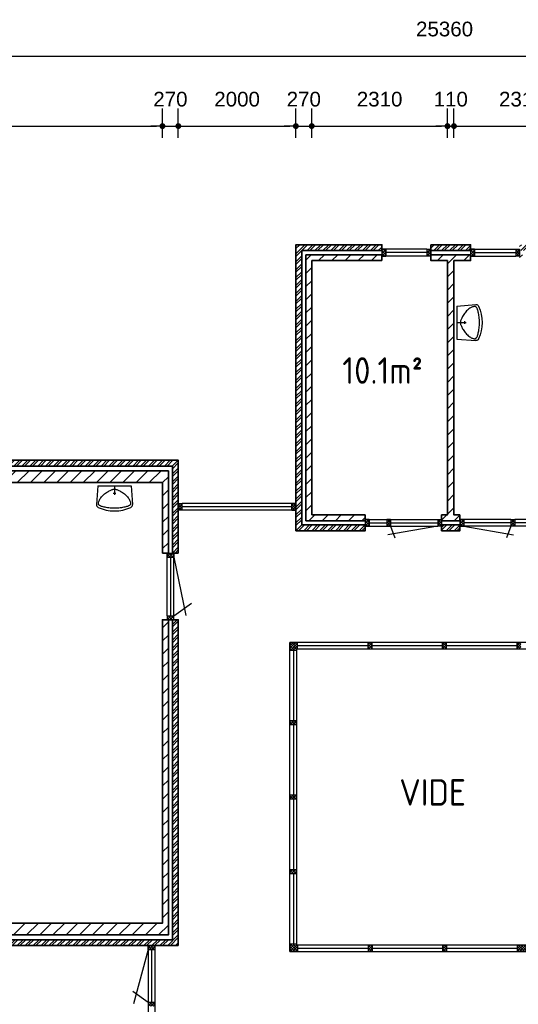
# Model space of a CAD drawing. Header units: millimetres. Extents: x 191 to 145850, y 32 to 50346.
# Tile 10 of 15: x 73420 to 81904, y 16337 to 33097. Entities that reach past the tile are written whole.
import ezdxf

# ---------------------------------------------------------------- set-up
doc = ezdxf.new("R2010")
doc.units = ezdxf.units.MM
for name, color, linetype, lineweight in [('Arceringen', 1, 'Continuous', 13), ('Binnenwand', 2, 'Continuous', 35), ('Buitenwand', 3, 'Continuous', 35), ('Deuren Bi', 1, 'Continuous', 25), ('Kozijn Bi', 1, 'Continuous', 25), ('Kozijn Bu', 5, 'Continuous', 25), ('Maatvoering', 7, 'Continuous', 25)]:
    doc.layers.add(name, color=color, linetype=linetype, lineweight=lineweight)
doc.layers.add('Sanitair', color=7, linetype='Continuous')
doc.styles.add('ISO', font='ISOCP3')
doc.styles.get("Standard").update_dxf_attribs({"font": 'ARIAL.TTF'})
doc.dimstyles.new('Ian1', dxfattribs={"dimscale": 100, "dimtxt": 2.5, "dimasz": 1, "dimexe": 3, "dimexo": 4, "dimgap": 3.3, "dimtad": 1, "dimdec": 0, "dimzin": 1, "dimdsep": 46, "dimtxsty": 'Standard', "dimblk": 'DOT', "dimcen": 1, "dimdle": 1, "dimclrd": 7, "dimclre": 7, "dimclrt": 7, "dimadec": 0, "dimazin": 0, "dimtfac": 1, "dimtdec": 0, "dimtix": 1, "dimtmove": 0, "dimatfit": 3, "dimfxl": 2, "dimfxlon": 1, "dimtolj": 1, "dimtzin": 0, "dimarcsym": 0})

# ---------------------------------------------------------------- blocks, each defined once
blk = doc.blocks.new('H741-01-')
at = {"layer": 'Sanitair', "color": 0, "linetype": 'ByBlock'}
for p, q in [((19, -20), (-6, -343)), ((19, -20), (581, -20)), ((277, -149), (323, -149)), ((300, -20), (300, -176)), ((581, -20), (606, -343))]:
    blk.add_line(p, q, dxfattribs=at)
blk.add_lwpolyline([(570, -298), (573, -307), (574, -315), (575, -323), (574, -329), (572, -335), (570, -341), (566, -346), (561, -350), (556, -355), (549, -359), (540, -364), (531, -368), (520, -372), (507, -376), (493, -380), (477, -384), (459, -388), (439, -392), (418, -395), (396, -399), (373, -401), (349, -404), (325, -405), (300, -405), (275, -405), (251, -404), (227, -401), (204, -399), (182, -395), (161, -392), (141, -388), (123, -384), (107, -380), (93, -376), (80, -372), (69, -368), (60, -364), (51, -359), (44, -355), (39, -350), (34, -346), (30, -341), (28, -335), (26, -329), (25, -323), (26, -315), (27, -307), (30, -298), (33, -287), (37, -276), (43, -264), (49, -251), (57, -238), (66, -224), (77, -211), (89, -198), (102, -185), (117, -172), (132, -160), (148, -148), (164, -137), (180, -127), (196, -118), (210, -109), (224, -102), (237, -96), (249, -90), (260, -86), (270, -83), (280, -80), (290, -79), (300, -78), (310, -79), (320, -80), (330, -83), (340, -86), (351, -90), (363, -96), (376, -102), (390, -109), (404, -118), (420, -127), (436, -137), (452, -148), (468, -160), (483, -172), (498, -185), (511, -198), (523, -211), (534, -224), (543, -238), (551, -251), (557, -264), (563, -276), (567, -287)], close=True, dxfattribs=at)
for centre, radius, start, end in [((40, -347), 46.8, 175.4569, 245.3554), ((300, 219), 669, 245.3554, 294.6446), ((560, -347), 46.8, 294.6446, 4.5431)]:
    blk.add_arc(centre, radius, start, end, dxfattribs=at)
blk = doc.blocks.new('$STIJLKZ')
at = {"color": 0, "linetype": 'ByBlock'}
for p, q in [((1, 1), (0, 1)), ((0, 1), (0, 0)), ((0, 0), (1, 0)), ((1, 1), (1, 0))]:
    blk.add_line(p, q, dxfattribs=at)
at = {"color": 0, "linetype": 'ByBlock', "flags": 9}
for tag, p in [('KB', (0.02, 0.85)), ('KH', (0.02, 0.68)), ('BWH', (0.02, 0.52)), ('NGM', (0.02, 0.35)), ('KHD', (0.02, 0.18)), ('KHB', (0.02, 0.01)), ('VSB', (0.51, 0.18)), ('ATS', (0.51, 0.85)), ('ATD', (0.51, 0.68)), ('SPL', (0.51, 0.52)), ('SP', (0.51, 0.01)), ('RDS', (0.51, 0.35))]:
    blk.add_attdef(tag, p, '', height=0.136, dxfattribs=at)
blk = doc.blocks.new('$STIJL')
at = {"color": 0, "linetype": 'ByBlock'}
for p, q in [((1, 1), (0, 1)), ((0, 1), (0, 0)), ((0, 0), (1, 0)), ((1, 1), (1, 0))]:
    blk.add_line(p, q, dxfattribs=at)
blk = doc.blocks.new('$STIJLDR')
at = {"color": 0, "linetype": 'ByBlock'}
for p, q in [((1, 1), (0, 1)), ((0, 1), (0, 0)), ((0, 0), (1, 0)), ((1, 1), (1, 0))]:
    blk.add_line(p, q, dxfattribs=at)
at = {"color": 0, "linetype": 'ByBlock', "flags": 9}
for tag, p in [('ZLR', (0.02, 0.52)), ('ZLL', (0.02, 0.35)), ('KB', (0.02, 0.85)), ('KH', (0.02, 0.68)), ('BL', (0.02, 0.18)), ('NGM', (0.02, 0.01)), ('SPL', (0.51, 0.18)), ('KHD', (0.51, 0.85)), ('KHB', (0.51, 0.68)), ('ODD', (0.51, 0.52)), ('DD', (0.51, 0.35))]:
    blk.add_attdef(tag, p, '', height=0.136, dxfattribs=at)
blk = doc.blocks.new('_Dot')
at = {"color": 0, "linetype": 'ByBlock', "lineweight": -2}
blk.add_line((-0.5, 0), (-1, 0), dxfattribs=at)
at = {"color": 0, "linetype": 'ByBlock', "const_width": 0.5}
blk.add_lwpolyline([(-0.25, 0, 1), (0.25, 0, 1)], format="xyb", close=True, dxfattribs=at)
blk = doc.blocks.new('*D52')
at = {"layer": 'Defpoints', "color": 0}
for p in [(93329, 32479), (67969, 25597), (93329, 22397)]:
    blk.add_point(p, dxfattribs=at)
at = {"layer": 'Maatvoering', "color": 7, "lineweight": -2}
for p, q in [((67969, 32279), (67969, 32779)), ((93329, 32279), (93329, 32779)), ((68069, 32479), (93229, 32479))]:
    blk.add_line(p, q, dxfattribs=at)
at = {"layer": 'Maatvoering', "color": 7, "lineweight": -2, "xscale": 100, "yscale": 100, "zscale": 100, "rotation": 180}
blk.add_blockref('_Dot', (67969, 32479), dxfattribs=at)
at = {"layer": 'Maatvoering', "color": 7, "lineweight": -2, "xscale": 100, "yscale": 100, "zscale": 100}
blk.add_blockref('_Dot', (93329, 32479), dxfattribs=at)
at = {"layer": 'Maatvoering', "color": 7, "insert": (80649, 32937), "char_height": 250, "attachment_point": 5}
blk.add_mtext('\\A1;25360', dxfattribs=at)
blk = doc.blocks.new('*D54')
at = {"layer": 'Defpoints', "color": 0}
for p in [(75849, 31286), (68149, 25217), (75849, 25217)]:
    blk.add_point(p, dxfattribs=at)
at = {"layer": 'Maatvoering', "color": 7, "lineweight": -2}
for p, q in [((68149, 31086), (68149, 31586)), ((75849, 31086), (75849, 31586)), ((68249, 31286), (75749, 31286))]:
    blk.add_line(p, q, dxfattribs=at)
at = {"layer": 'Maatvoering', "color": 7, "lineweight": -2, "xscale": 100, "yscale": 100, "zscale": 100, "rotation": 180}
blk.add_blockref('_Dot', (68149, 31286), dxfattribs=at)
at = {"layer": 'Maatvoering', "color": 7, "lineweight": -2, "xscale": 100, "yscale": 100, "zscale": 100}
blk.add_blockref('_Dot', (75849, 31286), dxfattribs=at)
at = {"layer": 'Maatvoering', "color": 7, "insert": (71999, 31743), "char_height": 250, "attachment_point": 5}
blk.add_mtext('\\A1;7700', dxfattribs=at)
blk = doc.blocks.new('*D55')
at = {"layer": 'Defpoints', "color": 0}
for p in [(76119, 31286), (76119, 25597), (75849, 25217)]:
    blk.add_point(p, dxfattribs=at)
at = {"layer": 'Maatvoering', "color": 7, "lineweight": -2}
for p, q in [((75849, 31086), (75849, 31586)), ((76119, 31086), (76119, 31586)), ((75749, 31286), (75649, 31286)), ((75849, 31286), (76119, 31286)), ((76219, 31286), (76319, 31286))]:
    blk.add_line(p, q, dxfattribs=at)
at = {"layer": 'Maatvoering', "color": 7, "lineweight": -2, "xscale": 100, "yscale": 100, "zscale": 100}
blk.add_blockref('_Dot', (75849, 31286), dxfattribs=at)
at = {"layer": 'Maatvoering', "color": 7, "lineweight": -2, "xscale": 100, "yscale": 100, "zscale": 100, "rotation": 180}
blk.add_blockref('_Dot', (76119, 31286), dxfattribs=at)
at = {"layer": 'Maatvoering', "color": 7, "insert": (75984, 31743), "char_height": 250, "attachment_point": 5}
blk.add_mtext('\\A1;270', dxfattribs=at)
blk = doc.blocks.new('*D56')
at = {"layer": 'Defpoints', "color": 0}
for p in [(78119, 31286), (78119, 29267), (76119, 25597)]:
    blk.add_point(p, dxfattribs=at)
at = {"layer": 'Maatvoering', "color": 7, "lineweight": -2}
for p, q in [((76119, 31086), (76119, 31586)), ((78119, 31086), (78119, 31586)), ((76219, 31286), (78019, 31286))]:
    blk.add_line(p, q, dxfattribs=at)
at = {"layer": 'Maatvoering', "color": 7, "lineweight": -2, "xscale": 100, "yscale": 100, "zscale": 100, "rotation": 180}
blk.add_blockref('_Dot', (76119, 31286), dxfattribs=at)
at = {"layer": 'Maatvoering', "color": 7, "lineweight": -2, "xscale": 100, "yscale": 100, "zscale": 100}
blk.add_blockref('_Dot', (78119, 31286), dxfattribs=at)
at = {"layer": 'Maatvoering', "color": 7, "insert": (77119, 31743), "char_height": 250, "attachment_point": 5}
blk.add_mtext('\\A1;2000', dxfattribs=at)
blk = doc.blocks.new('*D57')
at = {"layer": 'Defpoints', "color": 0}
for p in [(78389, 31286), (78119, 29267), (78389, 28997)]:
    blk.add_point(p, dxfattribs=at)
at = {"layer": 'Maatvoering', "color": 7, "lineweight": -2}
for p, q in [((78119, 31086), (78119, 31586)), ((78389, 31086), (78389, 31586)), ((78019, 31286), (77919, 31286)), ((78119, 31286), (78389, 31286)), ((78489, 31286), (78589, 31286))]:
    blk.add_line(p, q, dxfattribs=at)
at = {"layer": 'Maatvoering', "color": 7, "lineweight": -2, "xscale": 100, "yscale": 100, "zscale": 100}
blk.add_blockref('_Dot', (78119, 31286), dxfattribs=at)
at = {"layer": 'Maatvoering', "color": 7, "lineweight": -2, "xscale": 100, "yscale": 100, "zscale": 100, "rotation": 180}
blk.add_blockref('_Dot', (78389, 31286), dxfattribs=at)
at = {"layer": 'Maatvoering', "color": 7, "insert": (78254, 31743), "char_height": 250, "attachment_point": 5}
blk.add_mtext('\\A1;270', dxfattribs=at)
blk = doc.blocks.new('*D58')
at = {"layer": 'Defpoints', "color": 0}
for p in [(80699, 31286), (78389, 28997), (80699, 28997)]:
    blk.add_point(p, dxfattribs=at)
at = {"layer": 'Maatvoering', "color": 7, "lineweight": -2}
for p, q in [((78389, 31086), (78389, 31586)), ((80699, 31086), (80699, 31586)), ((78489, 31286), (80599, 31286))]:
    blk.add_line(p, q, dxfattribs=at)
at = {"layer": 'Maatvoering', "color": 7, "lineweight": -2, "xscale": 100, "yscale": 100, "zscale": 100, "rotation": 180}
blk.add_blockref('_Dot', (78389, 31286), dxfattribs=at)
at = {"layer": 'Maatvoering', "color": 7, "lineweight": -2, "xscale": 100, "yscale": 100, "zscale": 100}
blk.add_blockref('_Dot', (80699, 31286), dxfattribs=at)
at = {"layer": 'Maatvoering', "color": 7, "insert": (79544, 31743), "char_height": 250, "attachment_point": 5}
blk.add_mtext('\\A1;2310', dxfattribs=at)
blk = doc.blocks.new('*D59')
at = {"layer": 'Defpoints', "color": 0}
for p in [(80809, 31286), (80699, 28997), (80809, 28997)]:
    blk.add_point(p, dxfattribs=at)
at = {"layer": 'Maatvoering', "color": 7, "lineweight": -2}
for p, q in [((80699, 31086), (80699, 31586)), ((80809, 31086), (80809, 31586)), ((80599, 31286), (80499, 31286)), ((80699, 31286), (80809, 31286)), ((80909, 31286), (81009, 31286))]:
    blk.add_line(p, q, dxfattribs=at)
at = {"layer": 'Maatvoering', "color": 7, "lineweight": -2, "xscale": 100, "yscale": 100, "zscale": 100}
blk.add_blockref('_Dot', (80699, 31286), dxfattribs=at)
at = {"layer": 'Maatvoering', "color": 7, "lineweight": -2, "xscale": 100, "yscale": 100, "zscale": 100, "rotation": 180}
blk.add_blockref('_Dot', (80809, 31286), dxfattribs=at)
at = {"layer": 'Maatvoering', "color": 7, "insert": (80754, 31743), "char_height": 250, "attachment_point": 5}
blk.add_mtext('\\A1;110', dxfattribs=at)
blk = doc.blocks.new('*D60')
at = {"layer": 'Defpoints', "color": 0}
for p in [(83119, 31286), (80809, 28997), (83119, 28997)]:
    blk.add_point(p, dxfattribs=at)
at = {"layer": 'Maatvoering', "color": 7, "lineweight": -2}
for p, q in [((80809, 31086), (80809, 31586)), ((83119, 31086), (83119, 31586)), ((80909, 31286), (83019, 31286))]:
    blk.add_line(p, q, dxfattribs=at)
at = {"layer": 'Maatvoering', "color": 7, "lineweight": -2, "xscale": 100, "yscale": 100, "zscale": 100, "rotation": 180}
blk.add_blockref('_Dot', (80809, 31286), dxfattribs=at)
at = {"layer": 'Maatvoering', "color": 7, "lineweight": -2, "xscale": 100, "yscale": 100, "zscale": 100}
blk.add_blockref('_Dot', (83119, 31286), dxfattribs=at)
at = {"layer": 'Maatvoering', "color": 7, "insert": (81964, 31743), "char_height": 250, "attachment_point": 5}
blk.add_mtext('\\A1;2310', dxfattribs=at)
blk = doc.blocks.new('*D87')
at = {"layer": 'Defpoints', "color": 0}
for p in [(75849, 17717), (76119, 17337), (75849, 3720)]:
    blk.add_point(p, dxfattribs=at)
at = {"layer": 'Maatvoering', "color": 7, "lineweight": -2}
for p, q in [((75849, 3920), (75849, 3420)), ((76119, 3920), (76119, 3420)), ((75749, 3720), (75649, 3720)), ((76119, 3720), (75849, 3720)), ((76219, 3720), (76319, 3720))]:
    blk.add_line(p, q, dxfattribs=at)
at = {"layer": 'Maatvoering', "color": 7, "lineweight": -2, "xscale": 100, "yscale": 100, "zscale": 100}
blk.add_blockref('_Dot', (75849, 3720), dxfattribs=at)
at = {"layer": 'Maatvoering', "color": 7, "lineweight": -2, "xscale": 100, "yscale": 100, "zscale": 100, "rotation": 180}
blk.add_blockref('_Dot', (76119, 3720), dxfattribs=at)
at = {"layer": 'Maatvoering', "color": 7, "insert": (75984, 4177), "char_height": 250, "attachment_point": 5}
blk.add_mtext('\\A1;270', dxfattribs=at)
blk = doc.blocks.new('*D88')
at = {"layer": 'Defpoints', "color": 0}
for p in [(68349, 17601), (75849, 17717), (68349, 3720)]:
    blk.add_point(p, dxfattribs=at)
at = {"layer": 'Maatvoering', "color": 7, "lineweight": -2}
for p, q in [((68349, 3920), (68349, 3420)), ((75849, 3920), (75849, 3420)), ((75749, 3720), (68449, 3720))]:
    blk.add_line(p, q, dxfattribs=at)
at = {"layer": 'Maatvoering', "color": 7, "lineweight": -2, "xscale": 100, "yscale": 100, "zscale": 100, "rotation": 180}
blk.add_blockref('_Dot', (68349, 3720), dxfattribs=at)
at = {"layer": 'Maatvoering', "color": 7, "lineweight": -2, "xscale": 100, "yscale": 100, "zscale": 100}
blk.add_blockref('_Dot', (75849, 3720), dxfattribs=at)
at = {"layer": 'Maatvoering', "color": 7, "insert": (72099, 4177), "char_height": 250, "attachment_point": 5}
blk.add_mtext('\\A1;7500', dxfattribs=at)
blk = doc.blocks.new('*D90')
at = {"layer": 'Defpoints', "color": 0}
for p in [(78119, 29267), (62508, 7077), (74919, 7077)]:
    blk.add_point(p, dxfattribs=at)
at = {"layer": 'Maatvoering', "color": 7, "lineweight": -2}
for p, q in [((62708, 29267), (62208, 29267)), ((62508, 29167), (62508, 7177)), ((62708, 7077), (62208, 7077))]:
    blk.add_line(p, q, dxfattribs=at)
at = {"layer": 'Maatvoering', "color": 7, "lineweight": -2, "xscale": 100, "yscale": 100, "zscale": 100}
for p, rotation in [((62508, 29267), 90), ((62508, 7077), 270)]:
    blk.add_blockref('_Dot', p, dxfattribs=dict(at, rotation=rotation))
at = {"layer": 'Maatvoering', "color": 7, "insert": (62050, 18172), "char_height": 250, "attachment_point": 5, "rotation": 90}
blk.add_mtext('\\A1;22190', dxfattribs=at)
blk = doc.blocks.new('*D91')
at = {"layer": 'Defpoints', "color": 0}
for p in [(78119, 29267), (64178, 28997), (78389, 28997)]:
    blk.add_point(p, dxfattribs=at)
at = {"layer": 'Maatvoering', "color": 7, "lineweight": -2}
for p, q in [((64178, 29367), (64178, 29467)), ((64378, 29267), (63878, 29267)), ((64178, 29267), (64178, 28997)), ((64378, 28997), (63878, 28997)), ((64178, 28897), (64178, 28797))]:
    blk.add_line(p, q, dxfattribs=at)
at = {"layer": 'Maatvoering', "color": 7, "lineweight": -2, "xscale": 100, "yscale": 100, "zscale": 100}
for p, rotation in [((64178, 29267), 270), ((64178, 28997), 90)]:
    blk.add_blockref('_Dot', p, dxfattribs=dict(at, rotation=rotation))
at = {"layer": 'Maatvoering', "color": 7, "insert": (63720, 29132), "char_height": 250, "attachment_point": 5, "rotation": 90}
blk.add_mtext('\\A1;270', dxfattribs=at)
blk = doc.blocks.new('*D92')
at = {"layer": 'Defpoints', "color": 0}
for p in [(78119, 29267), (64178, 24667), (78389, 24667)]:
    blk.add_point(p, dxfattribs=at)
at = {"layer": 'Maatvoering', "color": 7, "lineweight": -2}
for p, q in [((64378, 29267), (63878, 29267)), ((64178, 29167), (64178, 24767)), ((64378, 24667), (63878, 24667))]:
    blk.add_line(p, q, dxfattribs=at)
at = {"layer": 'Maatvoering', "color": 7, "lineweight": -2, "xscale": 100, "yscale": 100, "zscale": 100}
for p, rotation in [((64178, 29267), 90), ((64178, 24667), 270)]:
    blk.add_blockref('_Dot', p, dxfattribs=dict(at, rotation=rotation))
at = {"layer": 'Maatvoering', "color": 7, "insert": (63720, 26967), "char_height": 250, "attachment_point": 5, "rotation": 90}
blk.add_mtext('\\A1;4600', dxfattribs=at)
blk = doc.blocks.new('*D93')
at = {"layer": 'Defpoints', "color": 0}
for p in [(78389, 24667), (64178, 24397), (78119, 24397)]:
    blk.add_point(p, dxfattribs=at)
at = {"layer": 'Maatvoering', "color": 7, "lineweight": -2}
for p, q in [((64178, 24767), (64178, 24867)), ((64378, 24667), (63878, 24667)), ((64178, 24667), (64178, 24397)), ((64378, 24397), (63878, 24397)), ((64178, 24297), (64178, 24197))]:
    blk.add_line(p, q, dxfattribs=at)
at = {"layer": 'Maatvoering', "color": 7, "lineweight": -2, "xscale": 100, "yscale": 100, "zscale": 100}
for p, rotation in [((64178, 24667), 270), ((64178, 24397), 90)]:
    blk.add_blockref('_Dot', p, dxfattribs=dict(at, rotation=rotation))
at = {"layer": 'Maatvoering', "color": 7, "insert": (63720, 24532), "char_height": 250, "attachment_point": 5, "rotation": 90}
blk.add_mtext('\\A1;270', dxfattribs=at)
blk = doc.blocks.new('*D94')
at = {"layer": 'Defpoints', "color": 0}
for p in [(78119, 24397), (64178, 22497), (78019, 22497)]:
    blk.add_point(p, dxfattribs=at)
at = {"layer": 'Maatvoering', "color": 7, "lineweight": -2}
for p, q in [((64378, 24397), (63878, 24397)), ((64178, 24297), (64178, 22597)), ((64378, 22497), (63878, 22497))]:
    blk.add_line(p, q, dxfattribs=at)
at = {"layer": 'Maatvoering', "color": 7, "lineweight": -2, "xscale": 100, "yscale": 100, "zscale": 100}
for p, rotation in [((64178, 24397), 90), ((64178, 22497), 270)]:
    blk.add_blockref('_Dot', p, dxfattribs=dict(at, rotation=rotation))
at = {"layer": 'Maatvoering', "color": 7, "insert": (63720, 23447), "char_height": 250, "attachment_point": 5, "rotation": 90}
blk.add_mtext('\\A1;1900', dxfattribs=at)
blk = doc.blocks.new('*D95')
at = {"layer": 'Defpoints', "color": 0}
for p in [(78019, 22497), (64178, 22383), (78148, 22383)]:
    blk.add_point(p, dxfattribs=at)
at = {"layer": 'Maatvoering', "color": 7, "lineweight": -2}
for p, q in [((64178, 22597), (64178, 22697)), ((64378, 22497), (63878, 22497)), ((64178, 22497), (64178, 22383)), ((64378, 22383), (63878, 22383)), ((64178, 22283), (64178, 22183))]:
    blk.add_line(p, q, dxfattribs=at)
at = {"layer": 'Maatvoering', "color": 7, "lineweight": -2, "xscale": 100, "yscale": 100, "zscale": 100}
for p, rotation in [((64178, 22497), 270), ((64178, 22383), 90)]:
    blk.add_blockref('_Dot', p, dxfattribs=dict(at, rotation=rotation))
at = {"layer": 'Maatvoering', "color": 7, "insert": (63722, 22440), "char_height": 250, "attachment_point": 5, "rotation": 90}
blk.add_mtext('\\A1;114', dxfattribs=at)
blk = doc.blocks.new('*D96')
at = {"layer": 'Defpoints', "color": 0}
for p in [(78148, 22383), (64178, 17351), (79348, 17351)]:
    blk.add_point(p, dxfattribs=at)
at = {"layer": 'Maatvoering', "color": 7, "lineweight": -2}
for p, q in [((64378, 22383), (63878, 22383)), ((64178, 22283), (64178, 17451)), ((64378, 17351), (63878, 17351))]:
    blk.add_line(p, q, dxfattribs=at)
at = {"layer": 'Maatvoering', "color": 7, "lineweight": -2, "xscale": 100, "yscale": 100, "zscale": 100}
for p, rotation in [((64178, 22383), 90), ((64178, 17351), 270)]:
    blk.add_blockref('_Dot', p, dxfattribs=dict(at, rotation=rotation))
at = {"layer": 'Maatvoering', "color": 7, "insert": (63720, 19867), "char_height": 250, "attachment_point": 5, "rotation": 90}
blk.add_mtext('\\A1;5032', dxfattribs=at)
blk = doc.blocks.new('*D97')
at = {"layer": 'Defpoints', "color": 0}
for p in [(79348, 17351), (64178, 17237), (79348, 17237)]:
    blk.add_point(p, dxfattribs=at)
at = {"layer": 'Maatvoering', "color": 7, "lineweight": -2}
for p, q in [((64178, 17451), (64178, 17551)), ((64378, 17351), (63878, 17351)), ((64178, 17351), (64178, 17237)), ((64378, 17237), (63878, 17237)), ((64178, 17137), (64178, 17037))]:
    blk.add_line(p, q, dxfattribs=at)
at = {"layer": 'Maatvoering', "color": 7, "lineweight": -2, "xscale": 100, "yscale": 100, "zscale": 100}
for p, rotation in [((64178, 17351), 270), ((64178, 17237), 90)]:
    blk.add_blockref('_Dot', p, dxfattribs=dict(at, rotation=rotation))
at = {"layer": 'Maatvoering', "color": 7, "insert": (63722, 17294), "char_height": 250, "attachment_point": 5, "rotation": 90}
blk.add_mtext('\\A1;114', dxfattribs=at)
blk = doc.blocks.new('*D98')
at = {"layer": 'Defpoints', "color": 0}
for p in [(79348, 17237), (64178, 15337), (74919, 15337)]:
    blk.add_point(p, dxfattribs=at)
at = {"layer": 'Maatvoering', "color": 7, "lineweight": -2}
for p, q in [((64378, 17237), (63878, 17237)), ((64178, 17137), (64178, 15437)), ((64378, 15337), (63878, 15337))]:
    blk.add_line(p, q, dxfattribs=at)
at = {"layer": 'Maatvoering', "color": 7, "lineweight": -2, "xscale": 100, "yscale": 100, "zscale": 100}
for p, rotation in [((64178, 17237), 90), ((64178, 15337), 270)]:
    blk.add_blockref('_Dot', p, dxfattribs=dict(at, rotation=rotation))
at = {"layer": 'Maatvoering', "color": 7, "insert": (63720, 16287), "char_height": 250, "attachment_point": 5, "rotation": 90}
blk.add_mtext('\\A1;1900', dxfattribs=at)

msp = doc.modelspace()

# ---------------------------------------------------------------- hatches: boundary and pattern name
at = {"layer": 'Arceringen'}
h = msp.add_hatch(dxfattribs=at)
h.set_pattern_fill('ANSI32', color=256, scale=10, style=0)
h.set_pattern_definition([(45, (78118.97, 24396.65), (-67.3519, 67.3519), []), (45, (78163.87, 24396.65), (-67.3519, 67.3519), [])])
h.paths.add_polyline_path([(79299, 24496.6), (78219, 24496.6), (78219, 29166.6), (79582, 29166.6), (79582, 29266.6), (78119, 29266.6), (78119, 24396.6), (79299, 24396.6)])
h.paths.add_polyline_path([(80909, 24496.6), (80599, 24496.6), (80599, 24396.6), (80909, 24396.6)])
h.paths.add_polyline_path([(82369, 24496.6), (82209, 24496.6), (82209, 24474.6), (82209, 24396.6), (82369, 24396.6)], flags=16)
h.paths.add_polyline_path([(83939, 24496.6), (83069, 24496.6), (83069, 24396.6), (83939, 24396.6)])
h.paths.add_polyline_path([(86139, 25466.6), (84873, 25466.6), (84873, 24496.6), (84973, 24496.6), (84973, 25366.6), (86039, 25366.6), (86039, 24566.6), (86139, 24566.6)], flags=17)
h.paths.add_polyline_path([(89109, 29266.6), (81926, 29266.6), (81926, 29166.6), (89009, 29166.6), (89009, 24496.6), (84873, 24496.6), (84873, 24396.6), (89109, 24396.6)])
h.paths.add_polyline_path([(81092, 29266.6), (80416, 29266.6), (80416, 29166.6), (81092, 29166.6)])
h = msp.add_hatch(dxfattribs=at)
h.set_pattern_fill('ANSI37', color=256, scale=10, style=0)
h.set_pattern_definition([(45, (79581.97, 29074.646), (-22.45064, 22.45064), []), (135, (79581.97, 29074.646), (-22.45064, -22.45064), [])])
h.paths.add_polyline_path([(79649, 29188.6), (79582, 29188.6), (79582, 29166.6), (79582, 29074.6), (79649, 29074.6)])
h.paths.add_polyline_path([(80416, 29188.6), (80349, 29188.6), (80349, 29074.6), (80416, 29074.6), (80416, 29096.6)])
h.paths.add_polyline_path([(81159, 29188.6), (81092, 29188.6), (81092, 29166.6), (81092, 29074.6), (81159, 29074.6)])
h.paths.add_polyline_path([(81926, 29188.6), (81859, 29188.6), (81859, 29074.6), (81926, 29074.6), (81926, 29096.6)])
h = msp.add_hatch(dxfattribs=at)
h.set_pattern_fill('ANSI31', color=256, scale=50, style=0)
h.set_pattern_definition([(45, (68148.97, 17516.65), (-112.2532, 112.2532), [])])
h.paths.add_polyline_path([(75949, 22882.6), (75849, 22882.6), (75849, 17716.6), (71849, 17716.6), (71849, 17516.6), (75949, 17516.6)])
h.paths.add_polyline_path([(75949, 25416.6), (68149, 25416.6), (68149, 25216.6), (68233, 25216.6), (75849, 25216.6), (75849, 24016.6), (75949, 24016.6)])
h.paths.add_polyline_path([(78389, 28996.6), (79582, 28996.6), (79582, 29096.6), (78289, 29096.6), (78289, 24566.6), (79299, 24566.6), (79299, 24666.6), (78389, 24666.6)])
h.paths.add_polyline_path([(80809, 28996.6), (81092, 28996.6), (81092, 29096.6), (80416, 29096.6), (80416, 28996.6), (80699, 28996.6), (80699, 24666.6), (80599, 24666.6), (80599, 24566.6), (80909, 24566.6), (80909, 24588.6), (80909, 24666.6), (80809, 24666.6)])
h.paths.add_polyline_path([(82319, 25666.6), (83119, 25666.6), (83119, 24666.6), (83069, 24666.6), (83069, 24566.6), (83939, 24566.6), (83939, 24666.6), (83339, 24666.6), (83339, 28996.6), (88839, 28996.6), (88839, 24666.6), (86139, 24666.6), (86139, 24566.6), (88939, 24566.6), (88939, 29096.6), (81926, 29096.6), (81926, 28996.6), (82209, 28996.6), (82209, 28951.6), (82319, 28951.6), (82319, 28996.6), (83119, 28996.6), (83119, 27996.6), (82319, 27996.6), (82319, 28041.6), (82209, 28041.6), (82209, 27841.6), (82319, 27841.6), (82319, 27886.6), (83119, 27886.6), (83119, 26886.6), (82319, 26886.6), (82319, 26931.6), (82209, 26931.6), (82209, 26731.6), (82319, 26731.6), (82319, 26776.6), (83119, 26776.6), (83119, 25776.6), (82319, 25776.6), (82319, 25821.6), (82209, 25821.6), (82209, 24566.6), (82369, 24566.6), (82369, 24666.6), (82319, 24666.6)])
h.paths.add_polyline_path([(85969, 25296.6), (85043, 25296.6), (85043, 24566.6), (85969, 24566.6)], flags=17)
h.paths.add_polyline_path([(85761, 25031.6), (85761, 24831.6), (85561, 24831.6), (85561, 25031.6)], flags=16)
h.paths.add_polyline_path([(85451, 25031.6), (85451, 24831.6), (85251, 24831.6), (85251, 25031.6)], flags=16)
h = msp.add_hatch(dxfattribs=at)
h.set_pattern_fill('ANSI32', color=256, scale=10, style=0)
h.set_pattern_definition([(45, (67968.97, 7076.65), (-67.35192, 67.35192), []), (45, (68013.87, 7076.65), (-67.35192, 67.35192), [])])
h.paths.add_polyline_path([(76119, 25596.6), (67969, 25596.6), (67969, 25216.6), (68069, 25216.6), (68069, 25496.6), (76019, 25496.6), (76019, 24016.6), (76119, 24016.6)])
h.paths.add_polyline_path([(68069, 19800.6), (67969, 19800.6), (67969, 17336.6), (68349, 17336.6), (68349, 17436.6), (68069, 17436.6)])
h.paths.add_polyline_path([(76119, 22882.6), (76019, 22882.6), (76019, 17436.6), (71849, 17436.6), (71849, 17336.6), (76119, 17336.6)])
h.paths.add_polyline_path([(88305, 24396.6), (88225, 24396.6), (88225, 22396.6), (88305, 22396.6)])
h.paths.add_polyline_path([(93329, 22396.6), (85179, 22396.6), (85179, 22382.6), (85179, 16956.5), (85279, 16956.5), (85279, 22296.6), (93229, 22296.6), (93229, 18016.6), (93329, 18016.6)])
h.paths.add_polyline_path([(93329, 14516.6), (93229, 14516.6), (93229, 14236.6), (90865, 14236.6), (90865, 14136.6), (93329, 14136.6)])
h.paths.add_polyline_path([(85279, 15822.5), (85179, 15822.5), (85179, 14136.6), (85449, 14136.6), (85449, 14236.6), (85279, 14236.6)])
h.paths.add_polyline_path([(83179, 15336.6), (80997.5, 15336.6), (80997.5, 15236.6), (83079, 15236.6), (83079, 10956.6), (83179, 10956.6)])
h.paths.add_polyline_path([(79863.5, 15336.6), (77833, 15336.6), (77833, 15236.6), (79863.5, 15236.6)])
h.paths.add_polyline_path([(76699, 15336.6), (74919, 15336.6), (74919, 7076.6), (75299, 7076.6), (75299, 7176.6), (75019, 7176.6), (75019, 15236.6), (76699, 15236.6)])
h.paths.add_polyline_path([(83179, 7456.6), (83079, 7456.6), (83079, 7176.6), (80715, 7176.6), (80715, 7076.6), (83179, 7076.6)])
h = msp.add_hatch(dxfattribs=at)
h.set_pattern_fill('ANSI37', color=256, scale=10, style=0)
h.set_pattern_definition([(45, (75926.97, 22882.646), (-22.45064, 22.45064), []), (135, (75926.97, 22882.646), (-22.45064, -22.45064), [])])
h.paths.add_polyline_path([(78119, 24860.6), (78052, 24860.6), (78052, 24746.6), (78119, 24746.6)])
h.paths.add_polyline_path([(76186, 24860.6), (76119, 24860.6), (76119, 24746.6), (76186, 24746.6)])
h.paths.add_polyline_path([(76041, 24016.6), (76019, 24016.6), (75927, 24016.6), (75927, 23949.6), (76041, 23949.6)])
h.paths.add_polyline_path([(76041, 22949.6), (75927, 22949.6), (75927, 22882.6), (75949, 22882.6), (76041, 22882.6)])
h = msp.add_hatch(dxfattribs=at)
h.set_pattern_fill('ANSI37', color=256, scale=10, style=0)
h.set_pattern_definition([(45, (79298.97, 24474.646), (-22.45064, 22.45064), []), (135, (79298.97, 24474.646), (-22.45064, -22.45064), [])])
h.paths.add_polyline_path([(84873, 24588.6), (84806, 24588.6), (84806, 24474.6), (84873, 24474.6)])
h.paths.add_polyline_path([(84006, 24588.6), (83939, 24588.6), (83939, 24566.6), (83939, 24474.6), (84006, 24474.6)])
h.paths.add_polyline_path([(83069, 24588.6), (83002, 24588.6), (83002, 24474.6), (83069, 24474.6), (83069, 24496.6)])
h.paths.add_polyline_path([(82436, 24588.6), (82369, 24588.6), (82369, 24566.6), (82369, 24474.6), (82436, 24474.6)])
h.paths.add_polyline_path([(82209, 24588.6), (82142, 24588.6), (82142, 24474.6), (82209, 24474.6)])
h.paths.add_polyline_path([(81843, 24588.6), (81776, 24588.6), (81776, 24474.6), (81843, 24474.6)])
h.paths.add_polyline_path([(80976, 24588.6), (80909, 24588.6), (80909, 24474.6), (80976, 24474.6)])
h.paths.add_polyline_path([(80599, 24588.6), (80532, 24588.6), (80532, 24474.6), (80599, 24474.6), (80599, 24496.6)])
h.paths.add_polyline_path([(79732, 24588.6), (79665, 24588.6), (79665, 24474.6), (79732, 24474.6)])
h.paths.add_polyline_path([(79366, 24588.6), (79299, 24588.6), (79299, 24566.6), (79299, 24474.6), (79366, 24474.6)])
h = msp.add_hatch(dxfattribs=at)
h.set_pattern_fill('ANSI37', color=256, scale=10, style=0)
h.set_pattern_definition([(45, (78018.97, 17236.646), (-22.45064, 22.45064), []), (135, (78018.97, 17236.646), (-22.45064, -22.45064), [])])
h.paths.add_polyline_path([(85246, 22496.6), (85179, 22496.6), (85179, 22396.6), (85246, 22396.6)])
h.paths.add_polyline_path([(84483.5, 22496.6), (84416.5, 22496.6), (84416.5, 22382.6), (84483.5, 22382.6)])
h.paths.add_polyline_path([(83216.5, 22496.6), (83149.5, 22496.6), (83149.5, 22382.6), (83216.5, 22382.6)])
h.paths.add_polyline_path([(81949.5, 22496.6), (81882.5, 22496.6), (81882.5, 22382.6), (81949.5, 22382.6)])
h.paths.add_polyline_path([(80682.5, 22496.6), (80615.5, 22496.6), (80615.5, 22382.6), (80682.5, 22382.6)])
h.paths.add_polyline_path([(79415.5, 22496.6), (79348.5, 22496.6), (79348.5, 22382.6), (79415.5, 22382.6)])
h.paths.add_polyline_path([(78148.5, 22496.6), (78019, 22496.6), (78019, 22367.1), (78133, 22367.1), (78133, 22382.6), (78148.5, 22382.6)])
h.paths.add_polyline_path([(78133, 21167.1), (78019, 21167.1), (78019, 21100.1), (78133, 21100.1)])
h.paths.add_polyline_path([(78133, 19900.1), (78019, 19900.1), (78019, 19833.1), (78133, 19833.1)])
h.paths.add_polyline_path([(78133, 18633.1), (78019, 18633.1), (78019, 18566.1), (78133, 18566.1)])
h.paths.add_polyline_path([(78148.5, 17350.6), (78133, 17350.6), (78133, 17366.1), (78019, 17366.1), (78019, 17236.6), (78148.5, 17236.6)])
h.paths.add_polyline_path([(79415.5, 17350.6), (79348.5, 17350.6), (79348.5, 17236.6), (79415.5, 17236.6)])
h.paths.add_polyline_path([(80682.5, 17350.6), (80615.5, 17350.6), (80615.5, 17236.6), (80682.5, 17236.6)])
h.paths.add_polyline_path([(82039, 17350.6), (81882.5, 17350.6), (81882.5, 17236.6), (82039, 17236.6)])
h = msp.add_hatch(dxfattribs=at)
h.set_pattern_fill('ANSI37', color=256, scale=10, style=0)
h.set_pattern_definition([(45, (68348.97, 15336.646), (-22.45064, 22.45064), []), (135, (68348.97, 15336.646), (-22.45064, -22.45064), [])])
h.paths.add_polyline_path([(68416, 17450.6), (68349, 17450.6), (68349, 17336.6), (68416, 17336.6)])
h.paths.add_polyline_path([(71849, 17436.6), (71849, 17450.6), (71782, 17450.6), (71782, 17336.6), (71849, 17336.6)])
h.paths.add_polyline_path([(75719, 17336.6), (75605, 17336.6), (75605, 17269.6), (75719, 17269.6)])
h.paths.add_polyline_path([(75719, 15403.6), (75605, 15403.6), (75605, 15336.6), (75719, 15336.6)])
h = msp.add_hatch(dxfattribs=at)
h.set_pattern_fill('ANSI37', color=256, scale=10, style=0)
h.set_pattern_definition([(45, (75604.97, 16303.146), (-22.451, 22.451), []), (135, (75604.97, 16303.146), (-22.451, -22.451), [])])
h.paths.add_polyline_path([(75719, 16370.1), (75605, 16370.1), (75605, 16303.1), (75719, 16303.1)])

# ---------------------------------------------------------------- linework, layer by layer
at = {"layer": 'Binnenwand'}
for p, q in [((79582, 29096.6), (78289, 29096.6)), ((78289, 29096.6), (78289, 24566.6)), ((78389, 24666.6), (78389, 28996.6)), ((78389, 28996.6), (79582, 28996.6)), ((79582, 28996.6), (79582, 29096.6)), ((68149, 25416.6), (75949, 25416.6)), ((75949, 25416.6), (75949, 24016.6)), ((75849, 25216.6), (68149, 25216.6)), ((75849, 24016.6), (75849, 25216.6)), ((79299, 24666.6), (78389, 24666.6)), ((79299, 24566.6), (79299, 24666.6)), ((78289, 24566.6), (79299, 24566.6)), ((75949, 24016.6), (75849, 24016.6))]:
    msp.add_line(p, q, dxfattribs=at)
for points in [[(80909, 24666.6), (80909, 24566.6), (80599, 24566.6), (80599, 24666.6), (80699, 24666.6), (80699, 28996.6), (80416, 28996.6), (80416, 29096.6), (81092, 29096.6), (81092, 28996.6), (80809, 28996.6), (80809, 24666.6)], [(75949, 22882.6), (75949, 17516.6), (71849, 17516.6), (71849, 17716.6), (75849, 17716.6), (75849, 22882.6)]]:
    msp.add_lwpolyline(points, close=True, dxfattribs=at)
at = {"layer": 'Buitenwand'}
for points in [[(78219, 29166.6), (78219, 24496.6), (79299, 24496.6), (79299, 24396.6), (78119, 24396.6), (78119, 29266.6), (79582, 29266.6), (79582, 29166.6)], [(80416, 29266.6), (80416, 29166.6), (81092, 29166.6), (81092, 29266.6)], [(76119, 24016.6), (76019, 24016.6), (76019, 25496.6), (68069, 25496.6), (68069, 25216.6), (67969, 25216.6), (67969, 25596.6), (76119, 25596.6)], [(80909, 24496.6), (80909, 24396.6), (80599, 24396.6), (80599, 24496.6)], [(76119, 17336.6), (76119, 22882.6), (76019, 22882.6), (76019, 17436.6), (71849, 17436.6), (71849, 17336.6)]]:
    msp.add_lwpolyline(points, close=True, dxfattribs=at)
at = {"layer": 'Deuren Bi'}
for p, q in [((80532, 24474.6), (79683.7, 24326.9)), ((79732, 24474.6), (79803.5, 24279.8)), ((80976, 24474.6), (81824.3, 24326.9)), ((81776, 24474.6), (81704.4, 24279.8)), ((75984, 23949.6), (75984, 22949.6)), ((76041, 23949.6), (76245, 22954.6)), ((76041, 22949.6), (76344.7, 23162.9))]:
    msp.add_line(p, q, dxfattribs=at)
at = {"layer": 'Kozijn Bi'}
for p, q in [((79366, 24588.6), (79665, 24588.6)), ((79366, 24531.6), (79665, 24531.6)), ((79366, 24474.6), (79665, 24474.6)), ((79732, 24588.6), (80532, 24588.6)), ((79732, 24531.6), (80532, 24531.6)), ((79732, 24474.6), (80532, 24474.6)), ((81776, 24588.6), (80976, 24588.6)), ((81776, 24531.6), (80976, 24531.6)), ((81776, 24474.6), (80976, 24474.6)), ((82142, 24588.6), (81843, 24588.6)), ((82142, 24531.6), (81843, 24531.6)), ((82142, 24474.6), (81843, 24474.6)), ((75927, 22949.6), (75927, 23949.6)), ((76041, 22949.6), (76041, 23949.6)), ((78019, 17236.6), (78019, 22496.6)), ((85246, 22496.6), (78019, 22496.6)), ((78148.5, 22382.6), (78148.5, 22496.6)), ((79348.5, 22382.6), (79348.5, 22496.6)), ((79415.5, 22382.6), (79415.5, 22496.6)), ((80615.5, 22382.6), (80615.5, 22496.6)), ((80682.5, 22382.6), (80682.5, 22496.6)), ((81882.5, 22382.6), (81882.5, 22496.6)), ((78019, 22367.1), (78133, 22367.1)), ((78076, 22367.1), (78076, 21167.1)), ((78133, 17350.6), (78133, 22382.6)), ((85179, 22382.6), (78133, 22382.6)), ((79348.5, 22439.6), (78148.5, 22439.6)), ((80615.5, 22439.6), (79415.5, 22439.6)), ((81882.5, 22439.6), (80682.5, 22439.6)), ((78019, 21167.1), (78133, 21167.1)), ((78019, 21100.1), (78133, 21100.1)), ((78076, 21100.1), (78076, 19900.1)), ((78019, 19900.1), (78133, 19900.1)), ((78019, 19833.1), (78133, 19833.1)), ((78076, 19833.1), (78076, 18633.1)), ((78019, 18633.1), (78133, 18633.1)), ((78019, 18566.1), (78133, 18566.1)), ((78076, 18566.1), (78076, 17366.1)), ((78019, 17366.1), (78133, 17366.1)), ((78133, 17350.6), (82039, 17350.6)), ((78148.5, 17350.6), (78148.5, 17236.6)), ((78148.5, 17293.6), (79348.5, 17293.6)), ((79348.5, 17350.6), (79348.5, 17236.6)), ((79415.5, 17350.6), (79415.5, 17236.6)), ((79415.5, 17293.6), (80615.5, 17293.6)), ((80615.5, 17350.6), (80615.5, 17236.6)), ((80682.5, 17350.6), (80682.5, 17236.6)), ((80682.5, 17293.6), (81882.5, 17293.6)), ((81882.5, 17350.6), (81882.5, 17236.6)), ((78019, 17236.6), (82039, 17236.6))]:
    msp.add_line(p, q, dxfattribs=at)
at = {"layer": 'Kozijn Bu'}
for p, q in [((80349, 29188.6), (79649, 29188.6)), ((81159, 29188.6), (81859, 29188.6)), ((80349, 29131.6), (79649, 29131.6)), ((80349, 29074.6), (79649, 29074.6)), ((81159, 29131.6), (81859, 29131.6)), ((81159, 29074.6), (81859, 29074.6)), ((78052, 24860.6), (76186, 24860.6)), ((78052, 24803.6), (76186, 24803.6)), ((78052, 24746.6), (76186, 24746.6)), ((75605, 17269.6), (75355.2, 16344.6)), ((75605, 17269.6), (75605, 15403.6)), ((75662, 17269.6), (75662, 16370.1)), ((75719, 17269.6), (75719, 15403.6)), ((75605, 16370.1), (75346.6, 16557.3)), ((75719, 16370.1), (75605, 16370.1))]:
    msp.add_line(p, q, dxfattribs=at)

# ---------------------------------------------------------------- block references
at = {"layer": 'Kozijn Bi', "yscale": 114, "zscale": 2087}
for name, p, xscale in [('$STIJLDR', (79299, 24474.6), 67), ('$STIJLDR', (79665, 24474.6), 67), ('$STIJL', (80599, 24474.6), -67), ('$STIJL', (80909, 24474.6), 67), ('$STIJLDR', (81843, 24474.6), -67)]:
    msp.add_blockref(name, p, dxfattribs=dict(at, xscale=xscale))
at = {"layer": 'Kozijn Bi', "yscale": 114, "zscale": 2087, "rotation": 90}
for name, p, xscale in [('$STIJL', (76041, 24016.6), -67), ('$STIJLDR', (76041, 22882.6), 67)]:
    msp.add_blockref(name, p, dxfattribs=dict(at, xscale=xscale))
at = {"layer": 'Kozijn Bu', "yscale": 114, "zscale": 1000}
for name, p, xscale in [('$STIJLKZ', (79582, 29074.6), 67), ('$STIJL', (80416, 29074.6), -67), ('$STIJL', (81092, 29074.6), 67), ('$STIJLKZ', (81926, 29074.6), -67)]:
    msp.add_blockref(name, p, dxfattribs=dict(at, xscale=xscale))
at = {"layer": 'Kozijn Bu', "yscale": 114}
for name, p, xscale, zscale, rotation in [('$STIJL', (76119, 24860.6), -67, 2087, 180), ('$STIJLDR', (78119, 24860.6), 67, 2087, 180), ('$STIJL', (75719, 17336.6), -67, 1000, 90)]:
    msp.add_blockref(name, p, dxfattribs=dict(at, xscale=xscale, zscale=zscale, rotation=rotation))
at = {"layer": 'Sanitair', "xscale": -1, "rotation": 90}
msp.add_blockref('H741-01-', (80839, 28241.6), dxfattribs=at)
at = {"layer": 'Sanitair'}
msp.add_blockref('H741-01-', (74732.7, 25185), dxfattribs=at)

# ---------------------------------------------------------------- texts
at = {"style": 'ISO'}
msp.add_text('VIDE', height=450, dxfattribs=at).set_placement((79880.1, 19719))
at = {"layer": 'Maatvoering', "insert": (78908.7, 27350.3), "char_height": 450, "width": 2310, "attachment_point": 1, "style": 'ISO'}
msp.add_mtext('10.1m²', dxfattribs=at)

# ---------------------------------------------------------------- dimensions: what is measured, and where the dimension line sits
at = {"layer": 'Maatvoering'}
for base, p1, p2, picture, middle in [((93329, 32479), (67969, 25596.6), (93329, 22396.6), '*D52', (80649, 32936.7)), ((75849, 3719.7), (76119, 17336.6), (75849, 17716.6), '*D87', (75984, 4177.3))]:
    dim = msp.add_linear_dim(base=base, p1=p1, p2=p2, dimstyle='Ian1', dxfattribs=at)
    dim.commit()
    dim.dimension.update_dxf_attribs({"geometry": picture, "text_midpoint": middle})
for base, p1, p2, picture, middle in [((75849, 31285.7), (68149, 25216.6), (75849, 25216.6), '*D54', (71999, 31743.4)), ((76119, 31285.7), (75849, 25216.6), (76119, 25596.6), '*D55', (75984, 31743.4)), ((78119, 31285.7), (76119, 25596.6), (78119, 29266.6), '*D56', (77119, 31743.4)), ((78389, 31285.7), (78119, 29266.6), (78389, 28996.6), '*D57', (78254, 31743.4)), ((80699, 31285.7), (78389, 28996.6), (80699, 28996.6), '*D58', (79544, 31743.4)), ((80809, 31285.7), (80699, 28996.6), (80809, 28996.6), '*D59', (80754, 31743.4)), ((83119, 31285.7), (80809, 28996.6), (83119, 28996.6), '*D60', (81964, 31743.4)), ((68349, 3719.7), (75849, 17716.6), (68349, 17600.6), '*D88', (72099, 4177.3))]:
    dim = msp.add_linear_dim(base=base, p1=p1, p2=p2, dimstyle='Ian1', override={"dimtmove": 1}, dxfattribs=at)
    dim.commit()
    dim.dimension.update_dxf_attribs({"geometry": picture, "text_midpoint": middle})
for base, p2, picture, middle in [((64177.8, 28996.6), (78389, 28996.6), '*D91', (63720.2, 29131.6)), ((62508, 7076.6), (74919, 7076.6), '*D90', (62050.4, 18171.6))]:
    dim = msp.add_linear_dim(base=base, p1=(78119, 29266.6), p2=p2, angle=90, dimstyle='Ian1', dxfattribs=at)
    dim.commit()
    dim.dimension.update_dxf_attribs({"geometry": picture, "text_midpoint": middle})
for base, p1, p2, picture, middle in [((64177.8, 24666.6), (78119, 29266.6), (78389, 24666.6), '*D92', (63720.2, 26966.6)), ((64177.8, 24396.6), (78389, 24666.6), (78119, 24396.6), '*D93', (63720.2, 24531.6)), ((64177.8, 22496.6), (78119, 24396.6), (78019, 22496.6), '*D94', (63720.2, 23446.6)), ((64177.8, 22382.6), (78019, 22496.6), (78148.5, 22382.6), '*D95', (63722.3, 22439.6)), ((64177.8, 17350.6), (78148.5, 22382.6), (79348.5, 17350.6), '*D96', (63720.1, 19866.6)), ((64177.8, 17236.6), (79348.5, 17350.6), (79348.5, 17236.6), '*D97', (63722.3, 17293.6)), ((64177.8, 15336.6), (79348.5, 17236.6), (74919, 15336.6), '*D98', (63720.2, 16286.6))]:
    dim = msp.add_linear_dim(base=base, p1=p1, p2=p2, angle=90, dimstyle='Ian1', override={"dimtmove": 1}, dxfattribs=at)
    dim.commit()
    dim.dimension.update_dxf_attribs({"geometry": picture, "text_midpoint": middle})

doc.saveas('drawing.dxf')
